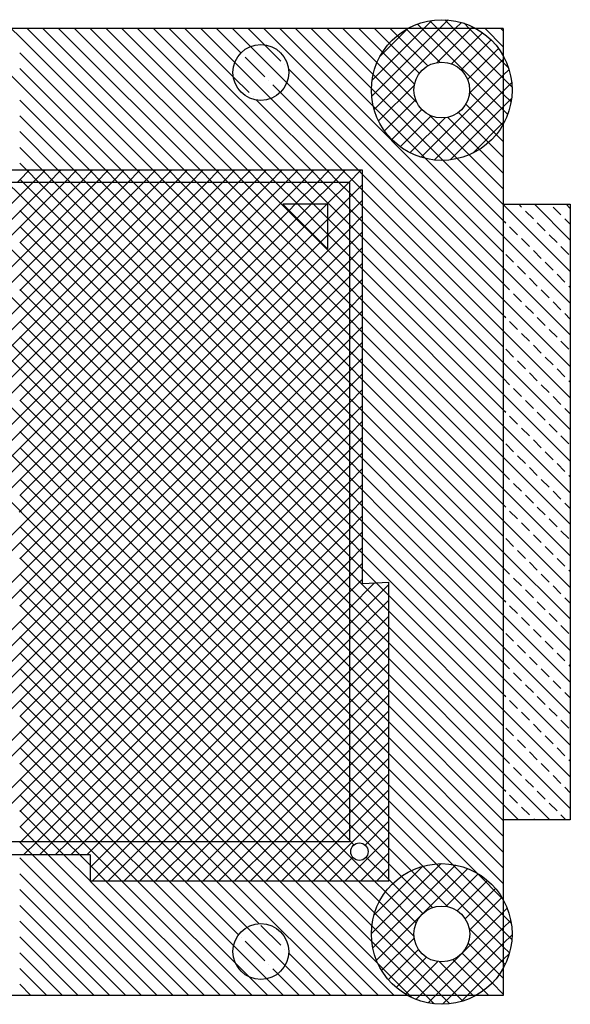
# Model space of a CAD drawing. Extents: x 78 to 377, y 35 to 514.
# Tile 3 of 3: x 346 to 377, y 458 to 514. Entities that reach past the tile are written whole.
import ezdxf

# ---------------------------------------------------------------- set-up
doc = ezdxf.new("R2010")
doc.units = 0
doc.layers.get('0').update_dxf_attribs({"linetype": 'CONTINUOUS'})

# ---------------------------------------------------------------- blocks, each defined once
blk = doc.blocks.new('*X273')
at = {"color": 0}
for p, q in [((368.247, 513.675), (368.5, 513.421)), ((368.607, 513.421), (369.067, 513.882)), ((368.955, 513.864), (369.398, 513.421)), ((369.505, 513.421), (369.989, 513.906)), ((369.799, 513.918), (370.296, 513.421)), ((370.403, 513.421), (370.745, 513.764)), ((370.9, 513.715), (371.194, 513.421)), ((365.647, 509.563), (369.505, 513.421)), ((365.67, 510.485), (368.607, 513.421)), ((365.789, 508.808), (370.403, 513.421)), ((366.113, 511.826), (367.709, 513.421)), ((367.103, 513.022), (368.832, 511.293)), ((367.635, 513.388), (369.519, 511.505)), ((367.709, 513.421), (367.727, 513.44)), ((368.5, 513.421), (373.131, 508.79)), ((369.366, 511.487), (371.301, 513.421)), ((369.398, 513.421), (373.131, 509.688)), ((370.186, 511.409), (371.955, 513.178)), ((370.296, 513.421), (373.131, 510.587)), ((371.194, 513.421), (373.131, 511.485)), ((371.301, 513.421), (371.392, 513.513)), ((366.644, 512.583), (368.358, 510.87)), ((370.736, 511.061), (372.443, 512.767)), ((366.258, 512.072), (368.078, 510.251)), ((371.099, 510.526), (372.858, 512.285)), ((365.948, 511.483), (368.203, 509.229)), ((371.208, 509.736), (373.131, 511.66)), ((373.131, 511.66), (373.2, 511.729)), ((373.131, 511.485), (373.425, 511.191)), ((365.729, 510.804), (370.514, 506.02)), ((368.464, 506.095), (373.131, 510.762)), ((373.131, 510.762), (373.458, 511.088)), ((366.039, 508.16), (368.066, 510.187)), ((373.131, 510.587), (373.628, 510.09)), ((373.131, 509.864), (373.609, 510.342)), ((365.631, 510.004), (369.714, 505.922)), ((369.21, 505.943), (373.131, 509.864)), ((371.215, 509.809), (373.098, 507.925)), ((373.131, 509.688), (373.574, 509.246)), ((366.375, 507.597), (368.144, 509.366)), ((371.003, 509.123), (372.732, 507.394)), ((373.131, 508.966), (373.602, 509.437)), ((365.738, 508.999), (368.709, 506.029)), ((366.785, 507.11), (368.491, 508.816)), ((368.938, 508.493), (371.193, 506.238)), ((370.116, 505.95), (373.131, 508.966)), ((370.579, 508.648), (372.293, 506.935)), ((373.131, 508.79), (373.384, 508.537)), ((367.267, 506.694), (369.027, 508.453)), ((367.824, 506.352), (369.816, 508.345)), ((369.961, 508.369), (371.781, 506.548)), ((371.394, 506.33), (373.131, 508.068)), ((373.131, 508.068), (373.222, 508.159)), ((365.631, 461.952), (369.6, 465.922)), ((365.709, 461.133), (370.42, 465.843)), ((365.778, 462.997), (368.555, 465.774)), ((367.9, 465.528), (369.952, 463.476)), ((368.552, 465.774), (373.131, 461.195)), ((368.619, 463.145), (371.112, 465.638)), ((369.315, 465.909), (373.131, 462.093)), ((370.248, 465.874), (373.131, 462.991)), ((371.638, 465.382), (373.091, 463.929)), ((367.334, 465.196), (369.109, 463.421)), ((369.864, 463.492), (371.711, 465.339)), ((370.512, 463.242), (372.232, 464.961)), ((366.423, 464.311), (368.177, 462.557)), ((366.842, 464.79), (368.549, 463.083)), ((370.959, 462.791), (372.68, 464.511)), ((366.077, 463.759), (368.049, 461.787)), ((371.204, 462.137), (373.056, 463.989)), ((368.386, 458.421), (373.131, 463.166)), ((373.131, 463.166), (373.353, 463.388)), ((365.815, 463.123), (370.517, 458.421)), ((365.915, 460.44), (368.408, 462.933)), ((373.131, 462.991), (373.584, 462.539)), ((373.131, 462.268), (373.556, 462.694)), ((365.657, 462.383), (369.619, 458.421)), ((369.284, 458.421), (373.131, 462.268)), ((371.186, 462.242), (373.131, 460.297)), ((373.131, 462.093), (373.619, 461.605)), ((365.654, 461.488), (368.721, 458.421)), ((366.214, 459.841), (368.061, 461.688)), ((373.131, 461.37), (373.631, 461.87)), ((366.591, 459.321), (368.311, 461.04)), ((370.182, 458.421), (373.131, 461.37)), ((371.13, 461.4), (372.906, 459.624)), ((373.131, 461.195), (373.483, 460.843)), ((367.041, 458.872), (368.762, 460.593)), ((367.563, 458.497), (369.415, 460.349)), ((369.496, 460.34), (371.415, 458.421)), ((370.267, 460.467), (372.021, 458.713)), ((370.793, 460.839), (372.499, 459.133)), ((371.08, 458.421), (373.131, 460.472)), ((373.131, 460.472), (373.476, 460.817)), ((365.999, 460.245), (367.823, 458.421)), ((373.131, 460.297), (373.238, 460.19)), ((367.823, 458.421), (367.955, 458.289)), ((368.164, 458.199), (368.386, 458.421)), ((368.721, 458.421), (369.197, 457.944)), ((368.859, 457.996), (369.284, 458.421)), ((369.619, 458.421), (370.092, 457.948)), ((369.682, 457.921), (370.182, 458.421)), ((370.517, 458.421), (370.832, 458.106)), ((370.735, 458.076), (371.08, 458.421)), ((371.415, 458.421), (371.468, 458.368))]:
    blk.add_line(p, q, dxfattribs=at)
blk = doc.blocks.new('*X274')
at = {"color": 0}
for p, q in [((345.631, 504.814), (346.174, 505.357)), ((346.031, 505.357), (346.717, 504.671)), ((346.386, 504.671), (347.072, 505.357)), ((346.929, 505.357), (347.615, 504.671)), ((347.284, 504.671), (347.97, 505.357)), ((347.827, 505.357), (348.513, 504.671)), ((348.182, 504.671), (348.868, 505.357)), ((348.725, 505.357), (349.411, 504.671)), ((349.08, 504.671), (349.766, 505.357)), ((349.623, 505.357), (350.309, 504.671)), ((349.978, 504.671), (350.664, 505.357)), ((350.521, 505.357), (351.207, 504.671)), ((350.876, 504.671), (351.562, 505.357)), ((351.419, 505.357), (352.105, 504.671)), ((351.774, 504.671), (352.46, 505.357)), ((352.317, 505.357), (353.003, 504.671)), ((352.672, 504.671), (353.358, 505.357)), ((353.215, 505.357), (353.901, 504.671)), ((353.57, 504.671), (354.256, 505.357)), ((354.113, 505.357), (354.799, 504.671)), ((354.468, 504.671), (355.154, 505.357)), ((355.011, 505.357), (355.697, 504.671)), ((355.366, 504.671), (356.052, 505.357)), ((355.91, 505.357), (356.596, 504.671)), ((356.264, 504.671), (356.95, 505.357)), ((356.808, 505.357), (357.494, 504.671)), ((357.162, 504.671), (357.848, 505.357)), ((357.706, 505.357), (358.392, 504.671)), ((358.061, 504.671), (358.747, 505.357)), ((358.604, 505.357), (359.29, 504.671)), ((358.959, 504.671), (359.645, 505.357)), ((359.502, 505.357), (360.188, 504.671)), ((359.857, 504.671), (360.543, 505.357)), ((360.4, 505.357), (361.086, 504.671)), ((360.755, 504.671), (361.441, 505.357)), ((361.298, 505.357), (361.984, 504.671)), ((361.653, 504.671), (362.339, 505.357)), ((362.196, 505.357), (362.882, 504.671)), ((362.551, 504.671), (363.237, 505.357)), ((363.094, 505.357), (363.78, 504.671)), ((363.449, 504.671), (364.135, 505.357)), ((363.992, 505.357), (365.128, 504.221)), ((364.347, 504.671), (365.033, 505.357)), ((364.89, 505.357), (365.128, 505.119)), ((326.961, 504.671), (345.631, 486.001)), ((329.655, 504.671), (345.631, 488.695)), ((332.349, 504.671), (345.631, 491.389)), ((335.043, 504.671), (345.631, 494.083)), ((335.941, 504.671), (345.631, 494.981)), ((338.635, 504.671), (345.631, 497.675)), ((341.329, 504.671), (345.631, 500.369)), ((344.921, 504.671), (345.631, 503.962)), ((345.488, 504.671), (345.631, 504.814)), ((345.631, 504.86), (345.819, 504.671)), ((345.631, 488.65), (361.653, 504.671)), ((345.631, 489.548), (360.755, 504.671)), ((345.631, 490.446), (359.857, 504.671)), ((345.631, 491.344), (358.959, 504.671)), ((345.631, 492.242), (358.061, 504.671)), ((345.631, 493.14), (357.162, 504.671)), ((345.631, 494.038), (356.264, 504.671)), ((345.631, 494.936), (355.366, 504.671)), ((345.631, 495.834), (354.468, 504.671)), ((345.631, 496.732), (353.57, 504.671)), ((345.631, 497.63), (352.672, 504.671)), ((345.631, 498.528), (351.774, 504.671)), ((345.631, 499.426), (350.876, 504.671)), ((345.631, 500.324), (349.978, 504.671)), ((345.631, 501.222), (349.08, 504.671)), ((345.631, 502.12), (348.182, 504.671)), ((345.631, 503.018), (347.284, 504.671)), ((345.631, 503.916), (346.386, 504.671)), ((345.819, 504.671), (364.381, 486.11)), ((346.717, 504.671), (364.381, 487.008)), ((347.615, 504.671), (364.381, 487.906)), ((348.513, 504.671), (364.381, 488.804)), ((349.411, 504.671), (364.381, 489.702)), ((350.309, 504.671), (364.381, 490.6)), ((351.207, 504.671), (364.381, 491.498)), ((352.105, 504.671), (364.381, 492.396)), ((353.003, 504.671), (364.381, 493.294)), ((353.901, 504.671), (364.381, 494.192)), ((354.799, 504.671), (364.381, 495.09)), ((355.697, 504.671), (364.381, 495.988)), ((356.596, 504.671), (364.381, 496.886)), ((357.494, 504.671), (364.381, 497.784)), ((358.392, 504.671), (364.381, 498.682)), ((359.29, 504.671), (364.381, 499.58)), ((360.188, 504.671), (361.438, 503.421)), ((361.086, 504.671), (362.336, 503.421)), ((361.301, 503.421), (362.551, 504.671)), ((361.984, 504.671), (364.381, 502.274)), ((362.199, 503.421), (363.449, 504.671)), ((362.882, 504.671), (364.381, 503.172)), ((363.097, 503.421), (364.347, 504.671)), ((363.78, 504.671), (364.381, 504.07)), ((364.381, 503.808), (365.128, 504.555)), ((364.381, 504.07), (365.128, 503.323)), ((327.636, 485.921), (345.631, 503.916)), ((345.631, 503.962), (363.671, 485.921)), ((363.131, 502.558), (364.381, 503.808)), ((364.381, 502.91), (365.128, 503.657)), ((328.534, 485.921), (345.631, 503.018)), ((345.631, 487.752), (360.946, 503.067)), ((345.631, 503.064), (362.773, 485.921)), ((360.946, 503.067), (361.301, 503.421)), ((361.395, 502.618), (362.199, 503.421)), ((361.438, 503.421), (363.131, 501.728)), ((361.844, 502.169), (363.097, 503.421)), ((362.336, 503.421), (363.131, 502.626)), ((363.131, 501.66), (364.381, 502.91)), ((364.381, 503.172), (365.128, 502.425)), ((345.631, 486.854), (361.395, 502.618)), ((362.293, 501.72), (363.131, 502.558)), ((363.131, 502.626), (364.381, 501.376)), ((364.381, 502.012), (365.128, 502.759)), ((329.432, 485.921), (345.631, 502.12)), ((345.631, 485.956), (361.844, 502.169)), ((345.631, 502.165), (361.875, 485.921)), ((348.291, 485.921), (364.381, 502.012)), ((364.381, 502.274), (365.128, 501.527)), ((364.381, 501.114), (365.128, 501.861)), ((345.631, 501.267), (360.977, 485.921)), ((346.495, 485.921), (362.293, 501.72)), ((347.393, 485.921), (362.742, 501.271)), ((362.742, 501.271), (363.131, 501.66)), ((363.131, 501.728), (364.381, 500.478)), ((364.381, 501.376), (365.128, 500.629)), ((349.189, 485.921), (364.381, 501.114)), ((364.381, 500.216), (365.128, 500.963)), ((331.228, 485.921), (345.631, 500.324)), ((345.631, 500.369), (360.079, 485.921)), ((350.087, 485.921), (364.381, 500.216)), ((364.381, 500.478), (365.128, 499.731)), ((364.381, 499.318), (365.128, 500.065)), ((364.381, 499.58), (365.128, 498.833)), ((332.126, 485.921), (345.631, 499.426)), ((345.631, 499.471), (359.181, 485.921)), ((350.985, 485.921), (364.381, 499.318)), ((364.381, 498.42), (365.128, 499.167)), ((345.631, 498.573), (358.283, 485.921)), ((351.883, 485.921), (364.381, 498.42)), ((364.381, 498.682), (365.128, 497.935)), ((364.381, 497.522), (365.128, 498.269)), ((333.922, 485.921), (345.631, 497.63)), ((345.631, 497.675), (357.385, 485.921)), ((352.781, 485.921), (364.381, 497.522)), ((364.381, 497.784), (365.128, 497.037)), ((364.381, 496.623), (365.128, 497.371)), ((334.82, 485.921), (345.631, 496.732)), ((345.631, 496.777), (356.487, 485.921)), ((364.381, 496.886), (365.128, 496.139)), ((353.679, 485.921), (364.381, 496.623)), ((364.381, 495.725), (365.128, 496.473)), ((335.718, 485.921), (345.631, 495.834)), ((345.631, 495.879), (355.589, 485.921)), ((354.577, 485.921), (364.381, 495.725)), ((364.381, 495.988), (365.128, 495.241)), ((364.381, 494.827), (365.128, 495.574)), ((364.381, 495.09), (365.128, 494.343)), ((336.616, 485.921), (345.631, 494.936)), ((345.631, 494.981), (354.691, 485.921)), ((355.475, 485.921), (364.381, 494.827)), ((364.381, 493.929), (365.128, 494.676)), ((337.514, 485.921), (345.631, 494.038)), ((345.631, 494.083), (353.793, 485.921)), ((356.373, 485.921), (364.381, 493.929)), ((364.381, 494.192), (365.128, 493.445)), ((364.381, 493.031), (365.128, 493.778)), ((338.412, 485.921), (345.631, 493.14)), ((345.631, 493.185), (352.895, 485.921)), ((357.271, 485.921), (364.381, 493.031)), ((364.381, 493.294), (365.128, 492.547)), ((364.381, 492.133), (365.128, 492.88)), ((345.631, 492.287), (351.997, 485.921)), ((364.381, 492.396), (365.128, 491.649)), ((358.169, 485.921), (364.381, 492.133)), ((364.381, 491.235), (365.128, 491.982)), ((340.209, 485.921), (345.631, 491.344)), ((345.631, 491.389), (351.099, 485.921)), ((359.067, 485.921), (364.381, 491.235)), ((364.381, 491.498), (365.128, 490.751)), ((364.381, 490.337), (365.128, 491.084)), ((364.381, 490.6), (365.128, 489.853)), ((341.107, 485.921), (345.631, 490.446)), ((345.631, 490.491), (350.201, 485.921)), ((359.965, 485.921), (364.381, 490.337)), ((364.381, 489.439), (365.128, 490.186)), ((342.005, 485.921), (345.631, 489.548)), ((345.631, 489.593), (349.303, 485.921)), ((364.381, 489.702), (365.128, 488.955)), ((360.863, 485.921), (364.381, 489.439)), ((364.381, 488.541), (365.128, 489.288)), ((342.903, 485.921), (345.631, 488.65)), ((345.631, 488.695), (348.405, 485.921)), ((361.761, 485.921), (364.381, 488.541)), ((364.381, 488.804), (365.128, 488.057)), ((364.381, 487.643), (365.128, 488.39)), ((345.631, 487.797), (347.507, 485.921)), ((364.381, 487.906), (365.128, 487.159)), ((343.801, 485.921), (345.631, 487.752)), ((362.659, 485.921), (364.381, 487.643)), ((364.381, 486.745), (365.128, 487.492)), ((345.631, 486.899), (346.609, 485.921)), ((363.557, 485.921), (364.381, 486.745)), ((364.381, 487.008), (365.128, 486.261)), ((364.381, 486.11), (364.569, 485.921)), ((364.455, 485.921), (365.128, 486.594)), ((345.597, 485.921), (345.631, 485.956)), ((345.631, 486.001), (345.711, 485.921)), ((345.631, 467.995), (363.557, 485.921)), ((345.631, 468.893), (362.659, 485.921)), ((345.631, 469.791), (361.761, 485.921)), ((345.631, 470.689), (360.863, 485.921)), ((345.631, 471.587), (359.965, 485.921)), ((345.631, 472.485), (359.067, 485.921)), ((345.631, 473.383), (358.169, 485.921)), ((345.631, 474.281), (357.271, 485.921)), ((345.631, 475.179), (356.373, 485.921)), ((345.631, 476.077), (355.475, 485.921)), ((345.631, 476.975), (354.577, 485.921)), ((345.631, 477.873), (353.679, 485.921)), ((345.631, 478.772), (352.781, 485.921)), ((345.631, 479.67), (351.883, 485.921)), ((345.631, 480.568), (350.985, 485.921)), ((345.631, 481.466), (350.087, 485.921)), ((345.631, 482.364), (349.189, 485.921)), ((345.631, 483.262), (348.291, 485.921)), ((345.631, 484.16), (347.393, 485.921)), ((345.631, 485.058), (346.495, 485.921)), ((345.705, 467.171), (364.381, 485.847)), ((345.711, 485.921), (364.381, 467.251)), ((346.609, 485.921), (364.381, 468.149)), ((347.507, 485.921), (364.381, 469.047)), ((348.405, 485.921), (364.381, 469.945)), ((349.303, 485.921), (364.381, 470.843)), ((350.201, 485.921), (364.381, 471.741)), ((351.099, 485.921), (364.381, 472.639)), ((351.997, 485.921), (364.381, 473.537)), ((352.895, 485.921), (364.381, 474.435)), ((353.793, 485.921), (364.381, 475.333)), ((354.691, 485.921), (364.381, 476.231)), ((355.589, 485.921), (364.381, 477.129)), ((356.487, 485.921), (364.381, 478.027)), ((357.385, 485.921), (364.381, 478.925)), ((358.283, 485.921), (364.381, 479.823)), ((359.181, 485.921), (364.381, 480.721)), ((360.079, 485.921), (364.381, 481.619)), ((360.977, 485.921), (364.381, 482.517)), ((361.875, 485.921), (364.381, 483.415)), ((362.773, 485.921), (364.381, 484.314)), ((363.671, 485.921), (364.381, 485.212)), ((364.381, 485.847), (364.455, 485.921)), ((364.381, 484.949), (365.128, 485.696)), ((364.569, 485.921), (365.128, 485.363)), ((327.745, 467.171), (345.631, 485.058)), ((345.631, 485.103), (363.563, 467.171)), ((364.381, 485.212), (365.128, 484.465)), ((346.603, 467.171), (364.381, 484.949)), ((364.381, 484.051), (365.128, 484.798)), ((328.643, 467.171), (345.631, 484.16)), ((345.631, 484.205), (362.665, 467.171)), ((347.501, 467.171), (364.381, 484.051)), ((364.381, 484.314), (365.128, 483.566)), ((364.381, 483.153), (365.128, 483.9)), ((345.631, 483.307), (361.767, 467.171)), ((364.381, 483.415), (365.128, 482.668)), ((348.399, 467.171), (364.381, 483.153)), ((364.381, 482.255), (365.128, 483.002)), ((330.439, 467.171), (345.631, 482.364)), ((345.631, 482.409), (360.869, 467.171)), ((349.297, 467.171), (364.381, 482.255)), ((364.381, 482.517), (366.622, 480.277)), ((364.381, 481.357), (365.128, 482.104)), ((364.381, 480.459), (365.812, 481.89)), ((364.381, 479.561), (366.622, 481.802)), ((364.381, 481.619), (366.622, 479.379)), ((365.902, 481.894), (366.622, 481.175)), ((331.337, 467.171), (345.631, 481.466)), ((345.631, 481.511), (359.971, 467.171)), ((350.195, 467.171), (364.381, 481.357)), ((345.631, 480.613), (359.073, 467.171)), ((364.381, 478.663), (366.622, 480.904)), ((364.381, 480.721), (366.622, 478.481)), ((351.093, 467.171), (364.381, 480.459)), ((364.381, 477.765), (366.622, 480.006)), ((333.133, 467.171), (345.631, 479.67)), ((345.631, 479.715), (358.174, 467.171)), ((351.991, 467.171), (364.381, 479.561)), ((364.381, 479.823), (366.622, 477.583)), ((345.631, 478.817), (357.276, 467.171)), ((364.381, 476.867), (366.622, 479.107)), ((364.381, 478.925), (366.622, 476.685)), ((334.031, 467.171), (345.631, 478.772)), ((352.889, 467.171), (364.381, 478.663)), ((334.929, 467.171), (345.631, 477.873)), ((345.631, 477.919), (356.378, 467.171)), ((353.787, 467.171), (364.381, 477.765)), ((364.381, 475.969), (366.622, 478.209)), ((364.381, 478.027), (366.622, 475.787)), ((364.381, 475.071), (366.622, 477.311)), ((364.381, 477.129), (366.622, 474.889)), ((335.827, 467.171), (345.631, 476.975)), ((345.631, 477.021), (355.48, 467.171)), ((354.685, 467.171), (364.381, 476.867)), ((336.725, 467.171), (345.631, 476.077)), ((345.631, 476.123), (354.582, 467.171)), ((364.381, 474.173), (366.622, 476.413)), ((364.381, 476.231), (366.622, 473.991)), ((355.584, 467.171), (364.381, 475.969)), ((364.381, 473.275), (366.622, 475.515)), ((337.623, 467.171), (345.631, 475.179)), ((345.631, 475.225), (353.684, 467.171)), ((356.482, 467.171), (364.381, 475.071)), ((364.381, 475.333), (366.622, 473.093)), ((364.381, 472.377), (366.622, 474.617)), ((364.381, 474.435), (366.622, 472.195)), ((345.631, 474.327), (352.786, 467.171)), ((357.38, 467.171), (364.381, 474.173)), ((339.419, 467.171), (345.631, 473.383)), ((345.631, 473.429), (351.888, 467.171)), ((358.278, 467.171), (364.381, 473.275)), ((364.381, 471.479), (366.622, 473.719)), ((364.381, 473.537), (366.622, 471.297)), ((364.381, 470.581), (366.622, 472.821)), ((340.317, 467.171), (345.631, 472.485)), ((345.631, 472.531), (350.99, 467.171)), ((359.176, 467.171), (364.381, 472.377)), ((364.381, 472.639), (366.622, 470.399)), ((345.631, 471.633), (350.092, 467.171)), ((364.381, 469.683), (366.622, 471.923)), ((364.381, 471.741), (366.622, 469.501)), ((360.074, 467.171), (364.381, 471.479)), ((364.381, 468.785), (366.622, 471.025)), ((342.113, 467.171), (345.631, 470.689)), ((345.631, 470.735), (349.194, 467.171)), ((360.972, 467.171), (364.381, 470.581)), ((364.381, 470.843), (366.622, 468.603)), ((364.381, 467.887), (366.622, 470.127)), ((364.381, 469.945), (366.622, 467.705)), ((343.011, 467.171), (345.631, 469.791)), ((345.631, 469.837), (348.296, 467.171)), ((361.87, 467.171), (364.381, 469.683)), ((345.631, 468.939), (347.398, 467.171)), ((362.323, 464.931), (366.622, 469.229)), ((362.768, 467.171), (364.381, 468.785)), ((364.381, 469.047), (366.622, 466.807)), ((365.271, 466.98), (366.622, 468.331)), ((345.631, 468.041), (346.5, 467.171)), ((363.666, 467.171), (364.381, 467.887)), ((364.381, 468.149), (366.622, 465.908)), ((345.631, 467.097), (345.705, 467.171)), ((345.631, 467.142), (346.352, 466.421)), ((345.853, 466.421), (346.603, 467.171)), ((346.5, 467.171), (347.25, 466.421)), ((346.751, 466.421), (347.501, 467.171)), ((347.398, 467.171), (348.148, 466.421)), ((347.649, 466.421), (348.399, 467.171)), ((348.296, 467.171), (349.046, 466.421)), ((348.547, 466.421), (349.297, 467.171)), ((349.194, 467.171), (351.435, 464.931)), ((349.445, 466.421), (350.195, 467.171)), ((349.629, 465.707), (351.093, 467.171)), ((349.751, 464.931), (351.991, 467.171)), ((350.092, 467.171), (352.333, 464.931)), ((350.649, 464.931), (352.889, 467.171)), ((350.99, 467.171), (353.231, 464.931)), ((351.547, 464.931), (353.787, 467.171)), ((351.888, 467.171), (354.129, 464.931)), ((352.445, 464.931), (354.685, 467.171)), ((352.786, 467.171), (355.027, 464.931)), ((353.343, 464.931), (355.584, 467.171)), ((353.684, 467.171), (355.925, 464.931)), ((354.241, 464.931), (356.482, 467.171)), ((354.582, 467.171), (356.823, 464.931)), ((355.139, 464.931), (357.38, 467.171)), ((355.48, 467.171), (357.721, 464.931)), ((356.037, 464.931), (358.278, 467.171)), ((356.378, 467.171), (358.619, 464.931)), ((356.935, 464.931), (359.176, 467.171)), ((357.276, 467.171), (359.517, 464.931)), ((357.833, 464.931), (360.074, 467.171)), ((358.174, 467.171), (360.415, 464.931)), ((358.731, 464.931), (360.972, 467.171)), ((359.073, 467.171), (361.313, 464.931)), ((359.629, 464.931), (361.87, 467.171)), ((359.971, 467.171), (362.211, 464.931)), ((360.527, 464.931), (362.768, 467.171)), ((360.869, 467.171), (363.109, 464.931)), ((361.425, 464.931), (363.666, 467.171)), ((361.767, 467.171), (364.007, 464.931)), ((362.665, 467.171), (364.905, 464.931)), ((363.563, 467.171), (365.803, 464.931)), ((364.119, 464.931), (366.622, 467.433)), ((364.381, 467.251), (364.641, 466.991)), ((365.017, 464.931), (366.622, 466.535)), ((363.221, 464.931), (364.572, 466.282)), ((365.337, 466.295), (366.622, 465.01)), ((349.629, 465.839), (350.537, 464.931)), ((365.915, 464.931), (366.622, 465.637)), ((349.629, 464.941), (349.639, 464.931))]:
    blk.add_line(p, q, dxfattribs=at)
blk = doc.blocks.new('*X275')
at = {"color": 0}
for p, q in [((342.457, 513.421), (345.631, 510.248)), ((345.151, 513.421), (345.631, 512.942)), ((346.049, 513.421), (354.113, 505.357)), ((346.947, 513.421), (355.011, 505.357)), ((347.846, 513.421), (355.91, 505.357)), ((348.744, 513.421), (356.808, 505.357)), ((349.642, 513.421), (357.706, 505.357)), ((350.54, 513.421), (358.604, 505.357)), ((351.438, 513.421), (359.502, 505.357)), ((352.336, 513.421), (360.4, 505.357)), ((353.234, 513.421), (361.298, 505.357)), ((354.132, 513.421), (362.196, 505.357)), ((355.03, 513.421), (357.776, 510.675)), ((355.928, 513.421), (357.861, 511.488)), ((356.826, 513.421), (358.213, 512.034)), ((357.724, 513.421), (358.751, 512.394)), ((358.622, 513.421), (359.547, 512.496)), ((359.52, 513.421), (373.131, 499.81)), ((360.418, 513.421), (373.131, 500.708)), ((361.316, 513.421), (365.738, 508.999)), ((362.214, 513.421), (365.631, 510.004)), ((363.112, 513.421), (365.729, 510.804)), ((364.01, 513.421), (365.948, 511.483)), ((364.908, 513.421), (366.258, 512.072)), ((365.806, 513.421), (366.644, 512.583)), ((366.704, 513.421), (367.103, 513.022)), ((367.602, 513.421), (367.635, 513.388)), ((372.092, 513.421), (373.131, 512.383)), ((372.99, 513.421), (373.131, 513.281)), ((345.631, 512.942), (353.215, 505.357)), ((345.631, 512.044), (352.317, 505.357)), ((345.631, 511.146), (351.419, 505.357)), ((360.919, 511.124), (373.131, 498.912)), ((345.631, 510.248), (350.521, 505.357)), ((360.817, 510.328), (373.131, 498.014)), ((360.458, 509.79), (364.89, 505.357)), ((345.631, 509.35), (349.623, 505.357)), ((359.098, 509.353), (363.094, 505.357)), ((359.911, 509.438), (363.992, 505.357)), ((345.631, 508.452), (348.725, 505.357)), ((345.631, 507.554), (347.827, 505.357)), ((372.732, 507.394), (373.131, 506.994)), ((373.098, 507.925), (373.131, 507.892)), ((372.293, 506.935), (373.131, 506.096)), ((345.631, 506.656), (346.929, 505.357)), ((371.781, 506.548), (373.131, 505.198)), ((345.631, 505.758), (346.031, 505.357)), ((368.709, 506.029), (373.131, 501.606)), ((369.714, 505.922), (373.131, 502.504)), ((370.514, 506.02), (373.131, 503.402)), ((371.193, 506.238), (373.131, 504.3)), ((365.128, 505.119), (373.131, 497.116)), ((365.128, 504.221), (373.131, 496.218)), ((365.128, 503.323), (373.131, 495.32)), ((365.128, 502.425), (373.131, 494.422)), ((365.128, 501.527), (373.131, 493.524)), ((365.128, 500.629), (373.131, 492.626)), ((365.128, 499.731), (373.131, 491.728)), ((365.128, 498.833), (373.131, 490.83)), ((365.128, 497.935), (373.131, 489.932)), ((365.128, 497.037), (373.131, 489.034)), ((365.128, 496.139), (373.131, 488.136)), ((365.128, 495.241), (373.131, 487.238)), ((365.128, 494.343), (373.131, 486.34)), ((365.128, 493.445), (372.651, 485.921)), ((365.128, 492.547), (371.753, 485.921)), ((365.128, 491.649), (370.855, 485.921)), ((365.128, 490.751), (369.957, 485.921)), ((365.128, 489.853), (369.059, 485.921)), ((365.128, 488.955), (368.161, 485.921)), ((365.128, 488.057), (367.263, 485.921)), ((365.128, 487.159), (366.365, 485.921)), ((365.128, 486.261), (365.467, 485.921)), ((365.467, 485.921), (373.131, 478.258)), ((366.365, 485.921), (373.131, 479.156)), ((367.263, 485.921), (373.131, 480.054)), ((368.161, 485.921), (373.131, 480.952)), ((369.059, 485.921), (373.131, 481.85)), ((369.957, 485.921), (373.131, 482.748)), ((370.855, 485.921), (373.131, 483.646)), ((371.753, 485.921), (373.131, 484.544)), ((372.651, 485.921), (373.131, 485.442)), ((365.128, 485.363), (373.131, 477.36)), ((365.128, 484.465), (373.131, 476.462)), ((365.128, 483.566), (373.131, 475.564)), ((365.128, 482.668), (365.902, 481.894)), ((366.622, 481.175), (373.131, 474.665)), ((366.622, 480.277), (373.131, 473.767)), ((366.622, 479.379), (373.131, 472.869)), ((366.622, 478.481), (373.131, 471.971)), ((366.622, 477.583), (373.131, 471.073)), ((366.622, 476.685), (373.131, 470.175)), ((366.622, 475.787), (373.131, 469.277)), ((366.622, 474.889), (373.131, 468.379)), ((366.622, 473.991), (373.131, 467.481)), ((366.622, 473.093), (373.131, 466.583)), ((366.622, 472.195), (373.131, 465.685)), ((366.622, 471.297), (373.131, 464.787)), ((366.622, 470.399), (371.638, 465.382)), ((366.622, 469.501), (370.248, 465.874)), ((366.622, 468.603), (369.315, 465.909)), ((366.622, 467.705), (368.552, 465.774)), ((366.622, 466.807), (367.9, 465.528)), ((345.631, 466.244), (353.454, 458.421)), ((346.352, 466.421), (354.352, 458.421)), ((347.25, 466.421), (355.25, 458.421)), ((348.148, 466.421), (349.629, 464.941)), ((349.046, 466.421), (349.629, 465.839)), ((366.622, 465.908), (367.334, 465.196)), ((345.631, 465.346), (352.556, 458.421)), ((349.639, 464.931), (356.148, 458.421)), ((350.537, 464.931), (357.046, 458.421)), ((351.435, 464.931), (357.944, 458.421)), ((352.333, 464.931), (358.842, 458.421)), ((353.231, 464.931), (357.901, 460.261)), ((354.129, 464.931), (357.795, 461.265)), ((355.027, 464.931), (358.078, 461.879)), ((355.925, 464.931), (358.556, 462.299)), ((356.823, 464.931), (359.248, 462.506)), ((357.721, 464.931), (364.23, 458.421)), ((358.619, 464.931), (365.128, 458.421)), ((359.517, 464.931), (366.026, 458.421)), ((360.415, 464.931), (366.924, 458.421)), ((361.313, 464.931), (365.999, 460.245)), ((362.211, 464.931), (365.654, 461.488)), ((363.109, 464.931), (365.657, 462.383)), ((364.007, 464.931), (365.815, 463.123)), ((364.905, 464.931), (366.077, 463.759)), ((365.803, 464.931), (366.423, 464.311)), ((366.622, 465.01), (366.842, 464.79)), ((345.631, 464.448), (351.658, 458.421)), ((373.091, 463.929), (373.131, 463.889)), ((345.631, 463.55), (350.76, 458.421)), ((345.631, 462.652), (349.862, 458.421)), ((345.631, 461.754), (348.964, 458.421)), ((345.631, 460.856), (348.066, 458.421)), ((360.929, 460.825), (363.332, 458.421)), ((345.631, 459.958), (347.168, 458.421)), ((360.723, 460.133), (362.434, 458.421)), ((358.684, 459.478), (359.74, 458.421)), ((359.688, 459.372), (360.638, 458.421)), ((360.302, 459.655), (361.536, 458.421)), ((372.906, 459.624), (373.131, 459.399)), ((345.631, 459.06), (346.27, 458.421)), ((372.021, 458.713), (372.313, 458.421)), ((372.499, 459.133), (373.131, 458.501))]:
    blk.add_line(p, q, dxfattribs=at)
blk = doc.blocks.new('*X276')
at = {"color": 0}
for p, q in [((331.709, 512.495), (333.491, 510.713)), ((359.547, 512.496), (360.471, 511.572)), ((331.053, 512.253), (331.959, 511.348)), ((358.226, 512.021), (358.226, 512.021)), ((358.751, 512.394), (360.817, 510.328)), ((330.601, 511.808), (332.804, 509.604)), ((357.861, 511.488), (359.911, 509.438)), ((358.451, 511.797), (359.573, 510.674)), ((360.696, 511.348), (360.696, 511.348)), ((330.348, 511.162), (331.061, 510.45)), ((332.183, 511.123), (332.183, 511.123)), ((332.408, 510.899), (333.249, 510.057)), ((331.285, 510.225), (331.285, 510.225)), ((357.776, 510.675), (358.675, 509.776)), ((359.798, 510.45), (359.798, 510.45)), ((360.022, 510.225), (360.458, 509.79)), ((330.661, 509.952), (330.948, 509.664)), ((331.51, 510.001), (332.158, 509.352)), ((358.9, 509.552), (358.9, 509.552)), ((330.888, 462.129), (331.959, 461.058)), ((331.47, 462.445), (333.441, 460.474)), ((332.37, 462.443), (332.857, 461.956)), ((358.556, 462.299), (360.723, 460.133)), ((359.349, 462.405), (360.471, 461.283)), ((330.494, 461.625), (332.621, 459.498)), ((333.081, 461.732), (333.081, 461.732)), ((333.306, 461.507), (333.439, 461.374)), ((358.226, 461.732), (358.226, 461.732)), ((358.451, 461.507), (359.573, 460.385)), ((330.33, 460.891), (331.061, 460.16)), ((357.795, 461.265), (359.688, 459.372)), ((360.696, 461.058), (360.696, 461.058)), ((332.183, 460.834), (332.183, 460.834)), ((332.408, 460.609), (333.126, 459.891)), ((360.92, 460.834), (360.929, 460.825)), ((331.285, 459.936), (331.285, 459.936)), ((357.901, 460.261), (358.675, 459.487)), ((359.798, 460.16), (359.798, 460.16)), ((360.022, 459.936), (360.302, 459.655)), ((331.51, 459.711), (331.887, 459.334))]:
    blk.add_line(p, q, dxfattribs=at)
blk = doc.blocks.new('*X277')
at = {"color": 0}
for p, q in [((373.131, 503.402), (376.941, 499.592)), ((374.01, 503.421), (374.166, 503.265)), ((374.391, 503.041), (374.84, 502.592)), ((374.908, 503.421), (376.941, 501.388)), ((375.962, 503.265), (376.411, 502.816)), ((376.704, 503.421), (376.941, 503.184)), ((373.131, 502.504), (373.268, 502.367)), ((375.064, 502.367), (375.513, 501.918)), ((376.636, 502.592), (376.941, 502.286)), ((373.492, 502.143), (373.941, 501.694)), ((373.131, 501.606), (376.941, 497.796)), ((374.166, 501.469), (374.615, 501.02)), ((375.738, 501.694), (376.187, 501.245)), ((374.84, 500.796), (375.289, 500.347)), ((376.411, 501.02), (376.86, 500.571)), ((373.268, 500.571), (373.717, 500.122)), ((375.513, 500.122), (375.962, 499.673)), ((373.131, 499.81), (376.941, 496)), ((373.941, 499.898), (374.391, 499.449)), ((374.615, 499.224), (375.064, 498.775)), ((376.187, 499.449), (376.636, 499)), ((373.131, 498.912), (373.492, 498.551)), ((375.289, 498.551), (375.738, 498.102)), ((376.86, 498.775), (376.941, 498.694)), ((373.131, 498.014), (376.941, 494.204)), ((373.717, 498.326), (374.166, 497.877)), ((375.962, 497.877), (376.411, 497.428)), ((374.391, 497.653), (374.84, 497.204)), ((373.131, 497.116), (373.268, 496.979)), ((373.492, 496.755), (373.941, 496.306)), ((375.064, 496.979), (375.513, 496.53)), ((376.636, 497.204), (376.941, 496.898)), ((373.131, 496.218), (376.941, 492.408)), ((375.738, 496.306), (376.187, 495.857)), ((374.166, 496.081), (374.615, 495.632)), ((376.411, 495.632), (376.86, 495.183)), ((373.268, 495.183), (373.717, 494.734)), ((374.84, 495.408), (375.289, 494.959)), ((373.941, 494.51), (374.391, 494.061)), ((375.513, 494.734), (375.962, 494.285)), ((373.131, 494.422), (376.941, 490.612)), ((376.187, 494.061), (376.636, 493.612)), ((373.131, 493.524), (373.492, 493.163)), ((374.615, 493.836), (375.064, 493.387)), ((376.86, 493.387), (376.941, 493.306)), ((373.717, 492.938), (374.166, 492.489)), ((375.289, 493.163), (375.738, 492.714)), ((373.131, 492.626), (376.941, 488.816)), ((374.391, 492.265), (374.84, 491.816)), ((375.962, 492.489), (376.411, 492.04)), ((373.131, 491.728), (373.268, 491.591)), ((376.636, 491.816), (376.941, 491.51)), ((373.492, 491.367), (373.941, 490.918)), ((375.064, 491.591), (375.513, 491.142)), ((373.131, 490.83), (376.941, 487.02)), ((374.166, 490.693), (374.615, 490.244)), ((375.738, 490.918), (376.187, 490.469)), ((374.84, 490.019), (375.289, 489.57)), ((376.411, 490.244), (376.86, 489.795)), ((373.268, 489.795), (373.717, 489.346)), ((373.131, 489.034), (376.941, 485.224)), ((373.941, 489.121), (374.391, 488.672)), ((375.513, 489.346), (375.962, 488.897)), ((374.615, 488.448), (375.064, 487.999)), ((376.187, 488.672), (376.636, 488.223)), ((373.131, 488.136), (373.492, 487.774)), ((375.289, 487.774), (375.738, 487.325)), ((376.86, 487.999), (376.941, 487.918)), ((373.131, 487.238), (376.941, 483.428)), ((373.717, 487.55), (374.166, 487.101)), ((374.391, 486.876), (374.84, 486.427)), ((375.962, 487.101), (376.411, 486.652)), ((373.131, 486.34), (373.268, 486.203)), ((375.064, 486.203), (375.513, 485.754)), ((376.636, 486.427), (376.941, 486.122)), ((373.492, 485.978), (373.941, 485.529)), ((375.738, 485.529), (376.187, 485.08)), ((373.131, 485.442), (376.941, 481.632)), ((374.166, 485.305), (374.615, 484.856)), ((374.84, 484.631), (375.289, 484.182)), ((376.411, 484.856), (376.86, 484.407)), ((373.268, 484.407), (373.717, 483.958)), ((375.513, 483.958), (375.962, 483.509)), ((373.131, 483.646), (376.941, 479.836)), ((373.941, 483.733), (374.391, 483.284)), ((373.131, 482.748), (373.492, 482.386)), ((374.615, 483.06), (375.064, 482.611)), ((376.187, 483.284), (376.636, 482.835)), ((375.289, 482.386), (375.738, 481.937)), ((376.86, 482.611), (376.941, 482.53)), ((373.131, 481.85), (376.941, 478.04)), ((373.717, 482.162), (374.166, 481.713)), ((375.962, 481.713), (376.411, 481.264)), ((374.391, 481.488), (374.84, 481.039)), ((373.131, 480.952), (373.268, 480.815)), ((373.492, 480.59), (373.941, 480.141)), ((375.064, 480.815), (375.513, 480.366)), ((376.636, 481.039), (376.941, 480.734)), ((373.131, 480.054), (376.941, 476.244)), ((375.738, 480.141), (376.187, 479.692)), ((374.166, 479.917), (374.615, 479.468)), ((376.411, 479.468), (376.86, 479.019)), ((373.268, 479.019), (373.717, 478.57)), ((374.84, 479.243), (375.289, 478.794)), ((373.131, 478.258), (376.941, 474.448)), ((373.941, 478.345), (374.391, 477.896)), ((375.513, 478.57), (375.962, 478.121)), ((376.187, 477.896), (376.636, 477.447)), ((373.131, 477.36), (373.492, 476.998)), ((374.615, 477.672), (375.064, 477.223)), ((376.86, 477.223), (376.941, 477.142)), ((373.717, 476.774), (374.166, 476.325)), ((375.289, 476.998), (375.738, 476.549)), ((373.131, 476.462), (376.941, 472.652)), ((374.391, 476.1), (374.84, 475.651)), ((375.962, 476.325), (376.411, 475.876)), ((373.131, 475.564), (373.268, 475.427)), ((376.636, 475.651), (376.941, 475.346)), ((373.492, 475.202), (373.941, 474.753)), ((375.064, 475.427), (375.513, 474.978)), ((373.131, 474.665), (376.941, 470.855)), ((374.166, 474.529), (374.615, 474.08)), ((375.738, 474.753), (376.187, 474.304)), ((374.84, 473.855), (375.289, 473.406)), ((376.411, 474.08), (376.86, 473.631)), ((373.268, 473.631), (373.717, 473.182)), ((373.131, 472.869), (376.941, 469.059)), ((373.941, 472.957), (374.391, 472.508)), ((375.513, 473.182), (375.962, 472.733)), ((374.615, 472.283), (375.064, 471.834)), ((376.187, 472.508), (376.636, 472.059)), ((373.131, 471.971), (373.492, 471.61)), ((375.289, 471.61), (375.738, 471.161)), ((376.86, 471.834), (376.941, 471.754)), ((373.131, 471.073), (375.783, 468.421)), ((373.717, 471.385), (374.166, 470.936)), ((374.391, 470.712), (374.84, 470.263)), ((375.962, 470.936), (376.411, 470.487)), ((373.131, 470.175), (373.268, 470.038)), ((375.064, 470.038), (375.513, 469.589)), ((376.636, 470.263), (376.941, 469.957)), ((373.492, 469.814), (373.941, 469.365)), ((375.738, 469.365), (376.187, 468.916)), ((373.131, 469.277), (373.987, 468.421)), ((374.166, 469.14), (374.615, 468.691)), ((374.84, 468.467), (374.885, 468.421)), ((376.411, 468.691), (376.681, 468.421))]:
    blk.add_line(p, q, dxfattribs=at)

msp = doc.modelspace()

# ---------------------------------------------------------------- linework, layer by layer
at = {"linetype": 'CONTINUOUS'}
for p, q in [((373.131, 513.421), (318.131, 513.421)), ((373.131, 513.421), (373.131, 458.421)), ((365.128, 505.357), (341.633, 505.357)), ((365.128, 481.862), (365.128, 505.357)), ((364.381, 504.671), (326.881, 504.671)), ((364.381, 504.671), (364.381, 467.171)), ((363.131, 503.421), (360.591, 503.421)), ((363.131, 500.881), (360.591, 503.421)), ((363.131, 503.421), (363.131, 500.881)), ((373.131, 503.421), (376.941, 503.421)), ((376.941, 503.421), (376.941, 468.421)), ((365.128, 481.862), (366.622, 481.923)), ((366.622, 464.931), (366.622, 481.923)), ((376.941, 468.421), (373.131, 468.421)), ((364.381, 467.171), (326.881, 467.171)), ((349.629, 466.421), (326.134, 466.421)), ((349.629, 466.421), (349.629, 464.931)), ((366.622, 464.931), (349.629, 464.931)), ((373.131, 458.421), (318.131, 458.421))]:
    msp.add_line(p, q, dxfattribs=at)
for centre, radius in [((369.631, 509.921), 4), ((359.344, 510.921), 1.587), ((369.631, 509.921), 1.587), ((364.949, 466.603), 0.495), ((369.631, 461.921), 4), ((369.631, 461.921), 1.588), ((359.344, 460.921), 1.587)]:
    msp.add_circle(centre, radius, dxfattribs=at)

# ---------------------------------------------------------------- block references
for name in ['*X273', '*X275', '*X276', '*X274', '*X277']:
    msp.add_blockref(name, (0, 0), dxfattribs=at)

doc.saveas('drawing.dxf')
